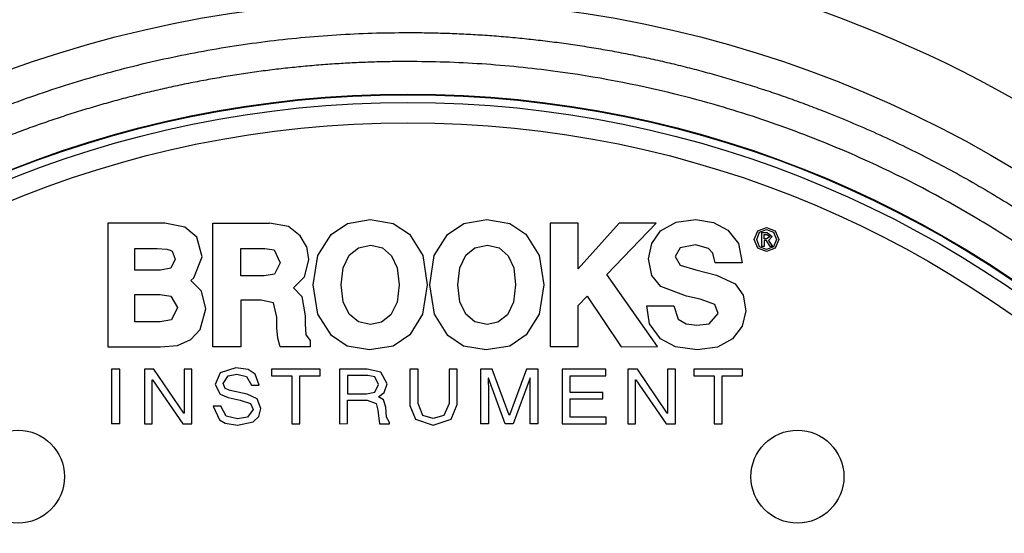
# Model space of a CAD drawing. Header units: inches. Extents: x 1.04 to 7.18, y 2.19 to 10.07.
# Tile 16 of 40: x 2.31 to 2.94, y 8.56 to 8.89. Entities that reach past the tile are written whole.
import ezdxf

# ---------------------------------------------------------------- set-up
doc = ezdxf.new("R2010")
doc.units = ezdxf.units.IN
doc.header["$MEASUREMENT"] = 0
doc.layers.add('SLD-0', color=179, linetype='Continuous')
doc.styles.add('SLDTEXTSTYLE0', font='TXT', dxfattribs={"width": 0.75})
doc.dimstyles.new('SLDDIMSTYLE1', dxfattribs={"dimtxt": 0.09, "dimasz": 0.13, "dimexe": 0, "dimexo": 0.0625, "dimgap": 0.0225, "dimtad": 0, "dimtih": 1, "dimtoh": 1, "dimdec": 3, "dimlfac": 2, "dimrnd": 1e-09, "dimzin": 4, "dimdsep": 46, "dimtxsty": 'SLDTEXTSTYLE0', "dimsah": 1, "dimcen": 0, "dimadec": 0, "dimazin": 1, "dimtfac": 1, "dimtdec": 3, "dimtofl": 0, "dimtmove": 0, "dimatfit": 3, "dimfxl": 1, "dimfrac": 2, "dimtolj": 1, "dimtzin": 12, "dimarcsym": 0})
doc.dimstyles.new('SLDDIMSTYLE2', dxfattribs={"dimtxt": 0.09, "dimasz": 0.13, "dimexe": 0, "dimexo": 0.0625, "dimgap": 0.0225, "dimtad": 0, "dimtih": 1, "dimtoh": 1, "dimdec": 3, "dimlfac": 2, "dimrnd": 1e-09, "dimzin": 4, "dimdsep": 46, "dimtxsty": 'SLDTEXTSTYLE0', "dimsah": 1, "dimcen": 0.09, "dimadec": 0, "dimazin": 1, "dimtfac": 1, "dimtdec": 3, "dimtofl": 0, "dimtmove": 0, "dimatfit": 3, "dimfxl": 1, "dimfrac": 2, "dimtolj": 1, "dimtzin": 12, "dimarcsym": 0})

# ---------------------------------------------------------------- blocks, each defined once
blk = doc.blocks.new('_D_1')
at = {"layer": 'SLD-0'}
for p, q in [((1.99563, 7.58577), (1.72719, 7.31792)), ((1.72719, 7.31792), (1.47719, 7.31792))]:
    blk.add_line(p, q, dxfattribs=at)
blk.add_solid([(1.99563, 7.58577), (1.88948, 7.50811), (1.91773, 7.47979)], dxfattribs=at)
at = {"layer": 'SLD-0', "char_height": 0.09, "attachment_point": 1, "style": 'SLDTEXTSTYLE0'}
for s, insert in [('%%c', (1.04221, 7.36181)), ('3.180', (1.17794, 7.36318))]:
    blk.add_mtext(s, dxfattribs=dict(at, insert=insert))
blk = doc.blocks.new('_D_2')
at = {"layer": 'SLD-0'}
for p, q in [((1.7984, 8.43061), (1.7984, 9.23212)), ((3.3184, 8.43061), (3.3184, 9.23212)), ((1.7984, 9.10712), (2.32179, 9.10712)), ((3.3184, 9.10712), (2.85179, 9.10712))]:
    blk.add_line(p, q, dxfattribs=at)
for points in [[(1.7984, 9.10712), (1.9284, 9.08712), (1.9284, 9.12712)], [(3.3184, 9.10712), (3.1884, 9.12712), (3.1884, 9.08712)]]:
    blk.add_solid(points, dxfattribs=at)
at = {"layer": 'SLD-0', "char_height": 0.09, "attachment_point": 1, "style": 'SLDTEXTSTYLE0'}
for s, insert in [('3.040', (2.32179, 9.1517)), ('SQ.', (2.65479, 9.1517))]:
    blk.add_mtext(s, dxfattribs=dict(at, insert=insert))

msp = doc.modelspace()

# ---------------------------------------------------------------- linework, layer by layer
at = {"color": 7, "linetype": 'Continuous', "lineweight": 25}
for p, q in [((2.51929, 8.75908), (2.53409, 8.7616)), ((2.53409, 8.7616), (2.54892, 8.75909)), ((2.59451, 8.75908), (2.60931, 8.7616)), ((2.60931, 8.7616), (2.62414, 8.75909)), ((2.72155, 8.75433), (2.73147, 8.7599)), ((2.73147, 8.7599), (2.74428, 8.76155)), ((2.74428, 8.76155), (2.75572, 8.75973)), ((2.75572, 8.75973), (2.76502, 8.7547)), ((2.40156, 8.7592), (2.36455, 8.75918)), ((2.36455, 8.75918), (2.36459, 8.67936)), ((2.41436, 8.75667), (2.40156, 8.7592)), ((2.42214, 8.75015), (2.41436, 8.75667)), ((2.43238, 8.7592), (2.46911, 8.75922)), ((2.43239, 8.67938), (2.43238, 8.7592)), ((2.48127, 8.75711), (2.46911, 8.75922)), ((2.48892, 8.75112), (2.48127, 8.75711)), ((2.50877, 8.75199), (2.51929, 8.75908)), ((2.54892, 8.75909), (2.55936, 8.75207)), ((2.58399, 8.75199), (2.59451, 8.75908)), ((2.62414, 8.75909), (2.63458, 8.75207)), ((2.66825, 8.75926), (2.65013, 8.75919)), ((2.65013, 8.75919), (2.65014, 8.6795)), ((2.66827, 8.72983), (2.66825, 8.75926)), ((2.69473, 8.7592), (2.66827, 8.72983)), ((2.68688, 8.72601), (2.71865, 8.75921)), ((2.71865, 8.75921), (2.69473, 8.7592)), ((2.71578, 8.74615), (2.72155, 8.75433)), ((2.76502, 8.7547), (2.77175, 8.74616)), ((2.78204, 8.7487), (2.7844, 8.75429)), ((2.78361, 8.7487), (2.78545, 8.75334)), ((2.7844, 8.75429), (2.78998, 8.75651)), ((2.78545, 8.75334), (2.78998, 8.7552)), ((2.78998, 8.75651), (2.79554, 8.75429)), ((2.78998, 8.7552), (2.79448, 8.75334)), ((2.79448, 8.75334), (2.79632, 8.7487)), ((2.79554, 8.75429), (2.79789, 8.7487)), ((2.42562, 8.73762), (2.42214, 8.75015)), ((2.49282, 8.74412), (2.48892, 8.75112)), ((2.50018, 8.73846), (2.50877, 8.75199)), ((2.55936, 8.75207), (2.56796, 8.73832)), ((2.57539, 8.73846), (2.58399, 8.75199)), ((2.63458, 8.75207), (2.64318, 8.73832)), ((2.7844, 8.74308), (2.78204, 8.7487)), ((2.78545, 8.74402), (2.78361, 8.7487)), ((2.78695, 8.74416), (2.78695, 8.75318)), ((2.78695, 8.75318), (2.7904, 8.75318)), ((2.78833, 8.75204), (2.79019, 8.75204)), ((2.78833, 8.74924), (2.78833, 8.75204)), ((2.78997, 8.74924), (2.78833, 8.74924)), ((2.78991, 8.74808), (2.78833, 8.74808)), ((2.78833, 8.74808), (2.78833, 8.74417)), ((2.79229, 8.74416), (2.78991, 8.74808)), ((2.79216, 8.75071), (2.78997, 8.74924)), ((2.79019, 8.75204), (2.79216, 8.75071)), ((2.7904, 8.75318), (2.79359, 8.75061)), ((2.79359, 8.75061), (2.79125, 8.74813)), ((2.79125, 8.74813), (2.79382, 8.74415)), ((2.79632, 8.7487), (2.79448, 8.74402)), ((2.79789, 8.7487), (2.79554, 8.74308)), ((2.3821, 8.72884), (2.38211, 8.74294)), ((2.38211, 8.74294), (2.39651, 8.74293)), ((2.39651, 8.74293), (2.40278, 8.74243)), ((2.40278, 8.74243), (2.40483, 8.7419)), ((2.40483, 8.7419), (2.40615, 8.74118)), ((2.40615, 8.74118), (2.40815, 8.73608)), ((2.45046, 8.72522), (2.45048, 8.74296)), ((2.45048, 8.74296), (2.46593, 8.74297)), ((2.46593, 8.74297), (2.47209, 8.74194)), ((2.47209, 8.74194), (2.47582, 8.73374)), ((2.49282, 8.74412), (2.49418, 8.73584)), ((2.52055, 8.73863), (2.52638, 8.74341)), ((2.52638, 8.74341), (2.53445, 8.74506)), ((2.53445, 8.74506), (2.54204, 8.74331)), ((2.54204, 8.74331), (2.5479, 8.73824)), ((2.59577, 8.73863), (2.6016, 8.74341)), ((2.6016, 8.74341), (2.60967, 8.74506)), ((2.60967, 8.74506), (2.61726, 8.74331)), ((2.61726, 8.74331), (2.62312, 8.73824)), ((2.71378, 8.73623), (2.71578, 8.74615)), ((2.7342, 8.74328), (2.73088, 8.73768)), ((2.74396, 8.74531), (2.7342, 8.74328)), ((2.75245, 8.74296), (2.74396, 8.74531)), ((2.7553, 8.73985), (2.75245, 8.74296)), ((2.77175, 8.74616), (2.77419, 8.73358)), ((2.78998, 8.74086), (2.7844, 8.74308)), ((2.78999, 8.74216), (2.78545, 8.74402)), ((2.78833, 8.74417), (2.78695, 8.74416)), ((2.79554, 8.74308), (2.78998, 8.74086)), ((2.79448, 8.74402), (2.78999, 8.74216)), ((2.79382, 8.74415), (2.79229, 8.74416)), ((2.40815, 8.73608), (2.40538, 8.73022)), ((2.4201, 8.72389), (2.42562, 8.73762)), ((2.49418, 8.73584), (2.49136, 8.7244)), ((2.49725, 8.71941), (2.50018, 8.73846)), ((2.51669, 8.73047), (2.52055, 8.73863)), ((2.5479, 8.73824), (2.55146, 8.73044)), ((2.56796, 8.73832), (2.57082, 8.71943)), ((2.57247, 8.71941), (2.57539, 8.73846)), ((2.5919, 8.73047), (2.59577, 8.73863)), ((2.62312, 8.73824), (2.62667, 8.73044)), ((2.64318, 8.73832), (2.64604, 8.71943)), ((2.71582, 8.72551), (2.71378, 8.73623)), ((2.73088, 8.73768), (2.73423, 8.73208)), ((2.75674, 8.73357), (2.7553, 8.73985)), ((2.3986, 8.72883), (2.3821, 8.72884)), ((2.40538, 8.73022), (2.3986, 8.72883)), ((2.47582, 8.73374), (2.47223, 8.72628)), ((2.51533, 8.71947), (2.51669, 8.73047)), ((2.55146, 8.73044), (2.55272, 8.71938)), ((2.59055, 8.71947), (2.5919, 8.73047)), ((2.62667, 8.73044), (2.62794, 8.71938)), ((2.73423, 8.73208), (2.74429, 8.72903)), ((2.74429, 8.72903), (2.75769, 8.72568)), ((2.77419, 8.73358), (2.75674, 8.73357)), ((2.41827, 8.72221), (2.4201, 8.72389)), ((2.42522, 8.71541), (2.41827, 8.72221)), ((2.46551, 8.72522), (2.45046, 8.72522)), ((2.47223, 8.72628), (2.46551, 8.72522)), ((2.49136, 8.7244), (2.48461, 8.7175)), ((2.71963, 8.6795), (2.68688, 8.72601)), ((2.72174, 8.71828), (2.71582, 8.72551)), ((2.75769, 8.72568), (2.76965, 8.71997)), ((2.42798, 8.70395), (2.42522, 8.71541)), ((2.48461, 8.7175), (2.48991, 8.71197)), ((2.50026, 8.70057), (2.49725, 8.71941)), ((2.51663, 8.70842), (2.51533, 8.71947)), ((2.55272, 8.71938), (2.55141, 8.70823)), ((2.57082, 8.71943), (2.5679, 8.70049)), ((2.57548, 8.70057), (2.57247, 8.71941)), ((2.59185, 8.70842), (2.59055, 8.71947)), ((2.62794, 8.71938), (2.62663, 8.70823)), ((2.64604, 8.71943), (2.64311, 8.70049)), ((2.73835, 8.71207), (2.72174, 8.71828)), ((2.76965, 8.71997), (2.77485, 8.71277)), ((2.38212, 8.7132), (2.39854, 8.71318)), ((2.38214, 8.69559), (2.38212, 8.7132)), ((2.39854, 8.71318), (2.40541, 8.71212)), ((2.40541, 8.71212), (2.40958, 8.70472)), ((2.4637, 8.7096), (2.45045, 8.70958)), ((2.45045, 8.70958), (2.45046, 8.67938)), ((2.47155, 8.70778), (2.4637, 8.7096)), ((2.48991, 8.71197), (2.49213, 8.69948)), ((2.66825, 8.70607), (2.67405, 8.7121)), ((2.67405, 8.7121), (2.69616, 8.67948)), ((2.74702, 8.71009), (2.73835, 8.71207)), ((2.7565, 8.70664), (2.74702, 8.71009)), ((2.77485, 8.71277), (2.77645, 8.70273)), ((2.40958, 8.70472), (2.40582, 8.6969)), ((2.42425, 8.69059), (2.42798, 8.70395)), ((2.47376, 8.69848), (2.47155, 8.70778)), ((2.52048, 8.7004), (2.51663, 8.70842)), ((2.55141, 8.70823), (2.54743, 8.70005)), ((2.59569, 8.7004), (2.59185, 8.70842)), ((2.62663, 8.70823), (2.62264, 8.70005)), ((2.66825, 8.6795), (2.66825, 8.70607)), ((2.71439, 8.69415), (2.71261, 8.70595)), ((2.71261, 8.70595), (2.73001, 8.70591)), ((2.73001, 8.70591), (2.73286, 8.69725)), ((2.75871, 8.70081), (2.7565, 8.70664)), ((2.77645, 8.70273), (2.77427, 8.69274)), ((2.40582, 8.6969), (2.39852, 8.69558)), ((2.47386, 8.69156), (2.47376, 8.69848)), ((2.49213, 8.69948), (2.49213, 8.69428)), ((2.50895, 8.68672), (2.50026, 8.70057)), ((2.52645, 8.69551), (2.52048, 8.7004)), ((2.54743, 8.70005), (2.54134, 8.69531)), ((2.5679, 8.70049), (2.55956, 8.68715)), ((2.58416, 8.68672), (2.57548, 8.70057)), ((2.60166, 8.69551), (2.59569, 8.7004)), ((2.62264, 8.70005), (2.61655, 8.69531)), ((2.64311, 8.70049), (2.63478, 8.68715)), ((2.73286, 8.69725), (2.738, 8.69416)), ((2.75278, 8.69432), (2.75871, 8.70081)), ((2.39852, 8.69558), (2.38214, 8.69559)), ((2.4183, 8.6841), (2.42425, 8.69059)), ((2.4745, 8.6849), (2.47386, 8.69156)), ((2.49213, 8.69428), (2.49257, 8.68717)), ((2.53425, 8.69383), (2.52645, 8.69551)), ((2.54134, 8.69531), (2.53425, 8.69383)), ((2.60946, 8.69383), (2.60166, 8.69551)), ((2.61655, 8.69531), (2.60946, 8.69383)), ((2.72136, 8.68463), (2.71439, 8.69415)), ((2.738, 8.69416), (2.74494, 8.69328)), ((2.74494, 8.69328), (2.75278, 8.69432)), ((2.77427, 8.69274), (2.76803, 8.68455)), ((2.40956, 8.68033), (2.4183, 8.6841)), ((2.47582, 8.67941), (2.4745, 8.6849)), ((2.49257, 8.68717), (2.4953, 8.68354)), ((2.4953, 8.68354), (2.4953, 8.6794)), ((2.51914, 8.67991), (2.50895, 8.68672)), ((2.55956, 8.68715), (2.54895, 8.67985)), ((2.59436, 8.67991), (2.58416, 8.68672)), ((2.63478, 8.68715), (2.62416, 8.67985)), ((2.73114, 8.67934), (2.72136, 8.68463)), ((2.76803, 8.68455), (2.75823, 8.67915)), ((2.36459, 8.67936), (2.39867, 8.67936)), ((2.39867, 8.67936), (2.40956, 8.68033)), ((2.45046, 8.67938), (2.43239, 8.67938)), ((2.4953, 8.6794), (2.47582, 8.67941)), ((2.53368, 8.67736), (2.51914, 8.67991)), ((2.54895, 8.67985), (2.53368, 8.67736)), ((2.6089, 8.67736), (2.59436, 8.67991)), ((2.62416, 8.67985), (2.6089, 8.67736)), ((2.65014, 8.6795), (2.66825, 8.6795)), ((2.69616, 8.67948), (2.71963, 8.6795)), ((2.74518, 8.67736), (2.73114, 8.67934)), ((2.75823, 8.67915), (2.74518, 8.67736)), ((2.36707, 8.66493), (2.36707, 8.62975)), ((2.3723, 8.66493), (2.36707, 8.66493)), ((2.3723, 8.62975), (2.3723, 8.66493)), ((2.38826, 8.66493), (2.38826, 8.62975)), ((2.39445, 8.66493), (2.38826, 8.66493)), ((2.4138, 8.63651), (2.39445, 8.66493)), ((2.41391, 8.66493), (2.41391, 8.63652)), ((2.41898, 8.66493), (2.41391, 8.66493)), ((2.41898, 8.62975), (2.41898, 8.66493)), ((2.44733, 8.66588), (2.43715, 8.6625)), ((2.45536, 8.66467), (2.44733, 8.66588)), ((2.45986, 8.66172), (2.45536, 8.66467)), ((2.47034, 8.66493), (2.47034, 8.66074)), ((2.50176, 8.66493), (2.47034, 8.66493)), ((2.50176, 8.66074), (2.50176, 8.66493)), ((2.51428, 8.66493), (2.51428, 8.62975)), ((2.53217, 8.66493), (2.51428, 8.66493)), ((2.54091, 8.663), (2.53217, 8.66493)), ((2.55971, 8.66493), (2.55971, 8.64148)), ((2.56493, 8.66493), (2.55971, 8.66493)), ((2.56493, 8.64278), (2.56493, 8.66493)), ((2.58493, 8.66493), (2.58492, 8.64269)), ((2.59016, 8.66493), (2.58493, 8.66493)), ((2.59016, 8.64212), (2.59016, 8.66493)), ((2.6053, 8.66493), (2.6053, 8.62975)), ((2.6128, 8.66493), (2.6053, 8.66493)), ((2.62385, 8.63519), (2.6128, 8.66493)), ((2.63494, 8.66495), (2.62394, 8.63521)), ((2.64239, 8.66493), (2.63494, 8.66495)), ((2.64239, 8.62975), (2.64239, 8.66493)), ((2.6579, 8.66493), (2.6579, 8.62975)), ((2.68609, 8.66493), (2.6579, 8.66493)), ((2.68609, 8.66074), (2.68609, 8.66493)), ((2.70032, 8.66493), (2.70032, 8.62975)), ((2.70652, 8.66493), (2.70032, 8.66493)), ((2.72587, 8.63651), (2.70652, 8.66493)), ((2.72597, 8.66493), (2.72597, 8.63652)), ((2.73105, 8.66493), (2.72597, 8.66493)), ((2.73105, 8.62975), (2.73105, 8.66493)), ((2.7429, 8.66493), (2.7429, 8.66074)), ((2.77434, 8.66493), (2.7429, 8.66493)), ((2.77434, 8.66074), (2.77434, 8.66493)), ((2.39332, 8.65818), (2.39343, 8.65817)), ((2.39332, 8.62975), (2.39332, 8.65818)), ((2.39343, 8.65817), (2.4131, 8.62975)), ((2.43715, 8.6625), (2.43401, 8.655)), ((2.43907, 8.65563), (2.44226, 8.66072)), ((2.44226, 8.66072), (2.44791, 8.66181)), ((2.44791, 8.66181), (2.45424, 8.66027)), ((2.45424, 8.66027), (2.45751, 8.65465)), ((2.46242, 8.65466), (2.45986, 8.66172)), ((2.47034, 8.66074), (2.48343, 8.66074)), ((2.48343, 8.66074), (2.48343, 8.62975)), ((2.48867, 8.62975), (2.48867, 8.66074)), ((2.48867, 8.66074), (2.50176, 8.66074)), ((2.53254, 8.66088), (2.51949, 8.66088)), ((2.51949, 8.66088), (2.51949, 8.64893)), ((2.53698, 8.65998), (2.53254, 8.66088)), ((2.53949, 8.65501), (2.53698, 8.65998)), ((2.54489, 8.65547), (2.54091, 8.663)), ((2.61036, 8.65925), (2.61026, 8.65926)), ((2.61026, 8.65926), (2.61037, 8.65054)), ((2.62125, 8.62975), (2.61036, 8.65925)), ((2.63731, 8.6593), (2.62642, 8.62975)), ((2.63742, 8.65931), (2.63731, 8.6593)), ((2.63731, 8.65054), (2.63742, 8.65931)), ((2.66314, 8.66074), (2.68609, 8.66074)), ((2.66314, 8.64995), (2.66314, 8.66074)), ((2.70538, 8.65818), (2.70549, 8.65817)), ((2.70538, 8.62975), (2.70538, 8.65818)), ((2.70549, 8.65817), (2.72516, 8.62975)), ((2.7429, 8.66074), (2.75601, 8.66074)), ((2.75601, 8.66074), (2.75601, 8.62975)), ((2.76123, 8.62975), (2.76123, 8.66074)), ((2.76123, 8.66074), (2.77434, 8.66074)), ((2.43401, 8.655), (2.43719, 8.64876)), ((2.44051, 8.65246), (2.43907, 8.65563)), ((2.44365, 8.65117), (2.44051, 8.65246)), ((2.45751, 8.65465), (2.46242, 8.65466)), ((2.53699, 8.65002), (2.53949, 8.65501)), ((2.54312, 8.64981), (2.54489, 8.65547)), ((2.43719, 8.64876), (2.44226, 8.64672)), ((2.44226, 8.64672), (2.45018, 8.64505)), ((2.4547, 8.64887), (2.44365, 8.65117)), ((2.46097, 8.64586), (2.4547, 8.64887)), ((2.46349, 8.63947), (2.46097, 8.64586)), ((2.51949, 8.64893), (2.53162, 8.64893)), ((2.53162, 8.64893), (2.53699, 8.65002)), ((2.5395, 8.64705), (2.54312, 8.64981)), ((2.54257, 8.64526), (2.5395, 8.64705)), ((2.54414, 8.64043), (2.54257, 8.64526)), ((2.61037, 8.65054), (2.61036, 8.62975)), ((2.63731, 8.62975), (2.63731, 8.65054)), ((2.68432, 8.64995), (2.66314, 8.64995)), ((2.66314, 8.64574), (2.68432, 8.64574)), ((2.66314, 8.63397), (2.66314, 8.64574)), ((2.68432, 8.64574), (2.68432, 8.64995)), ((2.43271, 8.64113), (2.43665, 8.63221)), ((2.43762, 8.64113), (2.43271, 8.64113)), ((2.4411, 8.63463), (2.43762, 8.64113)), ((2.45018, 8.64505), (2.45669, 8.6428)), ((2.45669, 8.6428), (2.45843, 8.63883)), ((2.46205, 8.63429), (2.46349, 8.63947)), ((2.51949, 8.64485), (2.53215, 8.64485)), ((2.51949, 8.62977), (2.51949, 8.64485)), ((2.53215, 8.64485), (2.53794, 8.64279)), ((2.53794, 8.64279), (2.53905, 8.63857)), ((2.54446, 8.63406), (2.54414, 8.64043)), ((2.55971, 8.64148), (2.56325, 8.63269)), ((2.56807, 8.63504), (2.56493, 8.64278)), ((2.58492, 8.64269), (2.58163, 8.63499)), ((2.58636, 8.63277), (2.59016, 8.64212)), ((2.4138, 8.63651), (2.41391, 8.63652)), ((2.44829, 8.6329), (2.4411, 8.63463)), ((2.45478, 8.63397), (2.44829, 8.6329)), ((2.45843, 8.63883), (2.45478, 8.63397)), ((2.4584, 8.63102), (2.46205, 8.63429)), ((2.53905, 8.63857), (2.53997, 8.62975)), ((2.5464, 8.63054), (2.54446, 8.63406)), ((2.56325, 8.63269), (2.57459, 8.62883)), ((2.57473, 8.63304), (2.56807, 8.63504)), ((2.57459, 8.62883), (2.58636, 8.63277)), ((2.58163, 8.63499), (2.57473, 8.63304)), ((2.62394, 8.63521), (2.62385, 8.63519)), ((2.68646, 8.63397), (2.66314, 8.63397)), ((2.68646, 8.62975), (2.68646, 8.63397)), ((2.72587, 8.63651), (2.72597, 8.63652)), ((2.3723, 8.62975), (2.36707, 8.62975)), ((2.38826, 8.62975), (2.39332, 8.62975)), ((2.4131, 8.62975), (2.41898, 8.62975)), ((2.43665, 8.63221), (2.44045, 8.62999)), ((2.44045, 8.62999), (2.44834, 8.62883)), ((2.44834, 8.62883), (2.4584, 8.63102)), ((2.48343, 8.62975), (2.48867, 8.62975)), ((2.51428, 8.62975), (2.51949, 8.62977)), ((2.53997, 8.62975), (2.5464, 8.62975)), ((2.5464, 8.62975), (2.5464, 8.63054)), ((2.61036, 8.62975), (2.6053, 8.62975)), ((2.62642, 8.62975), (2.62125, 8.62975)), ((2.64239, 8.62975), (2.63731, 8.62975)), ((2.6579, 8.62975), (2.68646, 8.62975)), ((2.70032, 8.62975), (2.70538, 8.62975)), ((2.72516, 8.62975), (2.73105, 8.62975)), ((2.75601, 8.62975), (2.76123, 8.62975))]:
    msp.add_line(p, q, dxfattribs=at)
for centre, radius in [((2.5584, 8.14731), 0.75605), ((2.5584, 8.14731), 0.69535), ((2.5584, 8.14731), 0.69492), ((2.5584, 8.14731), 0.68992), ((2.55829, 8.14914), 0.675), ((2.3067, 8.59554), 0.03), ((2.80988, 8.59553), 0.03)]:
    msp.add_circle(centre, radius, dxfattribs=at)
for start, end in [(107.06517, 162.93483), (17.06517, 72.93483)]:
    msp.add_arc((2.5584, 8.14731), 0.795, start, end, dxfattribs=at)
for points, knots in [([(1.82334, 8.14731), (1.82336, 8.15132), (1.8234, 8.15936), (1.82371, 8.1714), (1.8242, 8.18344), (1.82489, 8.19546), (1.82578, 8.20748), (1.82686, 8.21948), (1.82814, 8.23146), (1.82962, 8.24341), (1.83129, 8.25535), (1.83316, 8.26725), (1.83523, 8.27912), (1.83748, 8.29095), (1.83993, 8.30275), (1.84258, 8.3145), (1.84541, 8.32621), (1.84844, 8.33787), (1.85166, 8.34948), (1.85507, 8.36104), (1.85867, 8.37253), (1.86245, 8.38397), (1.86642, 8.39535), (1.87058, 8.40665), (1.87794, 8.42569), (1.8892, 8.45217), (1.90544, 8.48558), (1.92335, 8.51812), (1.94305, 8.54994), (1.96446, 8.58094), (1.99532, 8.621), (2.03047, 8.65995), (2.06989, 8.69713), (2.1141, 8.73414), (2.15833, 8.76497), (2.20147, 8.79015), (2.2296, 8.805), (2.25443, 8.81673), (2.27392, 8.82514), (2.29089, 8.83204), (2.30939, 8.83903), (2.33124, 8.84651), (2.35331, 8.8533), (2.37558, 8.85939), (2.39804, 8.86478), (2.42065, 8.86946), (2.4434, 8.87344), (2.46626, 8.87669), (2.48922, 8.87922), (2.51224, 8.88103), (2.53531, 8.88215), (2.5507, 8.88229), (2.5584, 8.88236)], [0, 0, 0, 0, 0.010435, 0.02087, 0.031305, 0.04174, 0.052175, 0.06261, 0.073045, 0.08348, 0.093915, 0.10435, 0.114785, 0.12522, 0.135655, 0.14609, 0.156525, 0.16696, 0.177395, 0.18783, 0.198265, 0.2087, 0.219135, 0.229571, 0.240006, 0.272164, 0.304322, 0.336487, 0.368649, 0.401535, 0.434335, 0.500009, 0.537583, 0.575061, 0.649768, 0.677307, 0.704846, 0.732387, 0.748635, 0.760001, 0.780001, 0.800001, 0.820001, 0.840001, 0.860001, 0.880001, 0.900001, 0.92, 0.94, 0.96, 0.98, 1, 1, 1, 1]), ([(2.5584, 8.88236), (2.56241, 8.88234), (2.57045, 8.88231), (2.58249, 8.882), (2.59453, 8.88151), (2.60656, 8.88082), (2.61857, 8.87993), (2.63057, 8.87884), (2.64255, 8.87756), (2.6545, 8.87609), (2.66644, 8.87441), (2.67834, 8.87254), (2.69021, 8.87048), (2.70204, 8.86822), (2.71384, 8.86577), (2.72559, 8.86313), (2.7373, 8.86029), (2.74896, 8.85727), (2.76057, 8.85405), (2.77213, 8.85064), (2.78362, 8.84704), (2.79506, 8.84326), (2.80644, 8.83928), (2.81774, 8.83513), (2.83678, 8.82777), (2.86326, 8.81651), (2.89667, 8.80027), (2.92921, 8.78236), (2.96103, 8.76266), (2.99203, 8.74124), (3.03209, 8.71039), (3.07104, 8.67524), (3.10822, 8.63582), (3.14523, 8.59161), (3.17606, 8.54737), (3.20124, 8.50423), (3.21609, 8.4761), (3.22782, 8.45128), (3.23623, 8.43179), (3.24313, 8.41481), (3.25012, 8.39632), (3.2576, 8.37447), (3.26439, 8.3524), (3.27048, 8.33012), (3.27587, 8.30767), (3.28056, 8.28506), (3.28453, 8.26231), (3.28778, 8.23944), (3.29031, 8.21649), (3.29212, 8.19347), (3.29324, 8.1704), (3.29338, 8.15501), (3.29345, 8.14731)], [0, 0, 0, 0, 0.010435, 0.02087, 0.0313051, 0.0417401, 0.0521751, 0.0626101, 0.0730452, 0.0834802, 0.0939152, 0.1043502, 0.1147853, 0.1252203, 0.1356553, 0.1460903, 0.1565253, 0.1669604, 0.1773954, 0.1878304, 0.1982654, 0.2087005, 0.2191355, 0.2295705, 0.2400055, 0.2721642, 0.3043224, 0.3364866, 0.3686487, 0.4015348, 0.4343353, 0.5000089, 0.5375827, 0.5750611, 0.6497677, 0.6773071, 0.7048458, 0.7323875, 0.7486348, 0.7600014, 0.7800013, 0.8000012, 0.8200011, 0.8400009, 0.8600008, 0.8800007, 0.9000006, 0.9200005, 0.9400004, 0.9600003, 0.9800001, 1, 1, 1, 1]), ([(2.5584, 8.86365), (2.55456, 8.86363), (2.54687, 8.86359), (2.53535, 8.86331), (2.52384, 8.86284), (2.51233, 8.8622), (2.50084, 8.86136), (2.48936, 8.86034), (2.4779, 8.85914), (2.46646, 8.85775), (2.45504, 8.85618), (2.44365, 8.85443), (2.43229, 8.85249), (2.42096, 8.85037), (2.40967, 8.84807), (2.39841, 8.84559), (2.3872, 8.84292), (2.37603, 8.84008), (2.36491, 8.83705), (2.35384, 8.83385), (2.34282, 8.83047), (2.33186, 8.82692), (2.32096, 8.82318), (2.31012, 8.81928), (2.29934, 8.8152), (2.28863, 8.81094), (2.27799, 8.80652), (2.26742, 8.80192), (2.25693, 8.79715), (2.24651, 8.79222), (2.23618, 8.78712), (2.22593, 8.78185), (2.21576, 8.77642), (2.20569, 8.77083), (2.1957, 8.76508), (2.18581, 8.75916), (2.17602, 8.75309), (2.16632, 8.74686), (2.15673, 8.74047), (2.14724, 8.73393), (2.13785, 8.72724), (2.12159, 8.71525), (2.09894, 8.69732), (2.07699, 8.67799), (2.0588, 8.66081), (2.04106, 8.64313), (2.01772, 8.61776), (1.99245, 8.5871), (1.96033, 8.54326), (1.92272, 8.4814), (1.86342, 8.35028), (1.83784, 8.20884), (1.84436, 8.07713), (1.85464, 8.00759), (1.87169, 7.93941), (1.89532, 7.87322), (1.92198, 7.81677), (1.94914, 7.76957), (1.97496, 7.73079), (2.00289, 7.69426), (2.037, 7.65508), (2.07825, 7.61439), (2.12146, 7.57887), (2.16011, 7.55147), (2.20339, 7.52421), (2.25269, 7.49841), (2.3001, 7.47876), (2.33288, 7.46722), (2.35881, 7.45915), (2.40193, 7.44752), (2.44517, 7.4393), (2.48698, 7.4344), (2.51074, 7.43243), (2.53456, 7.4312), (2.55045, 7.43105), (2.5584, 7.43097)], [0, 0, 0, 0, 0.005125, 0.01025, 0.015375, 0.0205, 0.025625, 0.03075, 0.035874, 0.040999, 0.046124, 0.051249, 0.056374, 0.061499, 0.066624, 0.071749, 0.076874, 0.081999, 0.087124, 0.092249, 0.097373, 0.102498, 0.107623, 0.112748, 0.117873, 0.122998, 0.128123, 0.133248, 0.138373, 0.143498, 0.148623, 0.153748, 0.158872, 0.163997, 0.169122, 0.174247, 0.179372, 0.184497, 0.189622, 0.194747, 0.199872, 0.204997, 0.221699, 0.238401, 0.243996, 0.255083, 0.271812, 0.289962, 0.308055, 0.344289, 0.386305, 0.499735, 0.53094, 0.562144, 0.593349, 0.624553, 0.655758, 0.676494, 0.697167, 0.717862, 0.737811, 0.766429, 0.795047, 0.812344, 0.829604, 0.863263, 0.886424, 0.898018, 0.909613, 0.922647, 0.957589, 0.968192, 0.978794, 0.989397, 1, 1, 1, 1]), ([(2.5584, 7.43097), (2.56224, 7.43099), (2.56992, 7.43102), (2.58144, 7.43131), (2.59296, 7.43177), (2.60447, 7.43242), (2.61596, 7.43325), (2.62744, 7.43427), (2.6389, 7.43548), (2.65034, 7.43686), (2.66176, 7.43843), (2.67315, 7.44019), (2.68451, 7.44213), (2.69584, 7.44425), (2.70713, 7.44655), (2.71838, 7.44903), (2.7296, 7.4517), (2.74076, 7.45454), (2.75188, 7.45756), (2.76295, 7.46076), (2.77397, 7.46414), (2.78493, 7.4677), (2.79584, 7.47143), (2.80668, 7.47534), (2.81746, 7.47942), (2.82817, 7.48367), (2.83881, 7.4881), (2.84938, 7.4927), (2.85987, 7.49746), (2.87029, 7.5024), (2.88062, 7.5075), (2.89087, 7.51276), (2.90104, 7.51819), (2.91111, 7.52379), (2.9211, 7.52954), (2.93099, 7.53546), (2.94078, 7.54153), (2.95048, 7.54776), (2.96007, 7.55414), (2.96956, 7.56068), (2.97895, 7.56737), (2.9952, 7.57936), (3.01786, 7.5973), (3.03981, 7.61662), (3.058, 7.63381), (3.07574, 7.65149), (3.09907, 7.67686), (3.12434, 7.70752), (3.15647, 7.75135), (3.19408, 7.81322), (3.25337, 7.94434), (3.27896, 8.08578), (3.27244, 8.21749), (3.26215, 8.28703), (3.2451, 8.35521), (3.22147, 8.42139), (3.19482, 8.47784), (3.16766, 8.52505), (3.14184, 8.56382), (3.1139, 8.60036), (3.0798, 8.63954), (3.03855, 8.68022), (2.99534, 8.71575), (2.95669, 8.74314), (2.91341, 8.77041), (2.8641, 8.7962), (2.81669, 8.81586), (2.78392, 8.8274), (2.75799, 8.83546), (2.71487, 8.84709), (2.67162, 8.85532), (2.62982, 8.86021), (2.60606, 8.86218), (2.58224, 8.86342), (2.56635, 8.86357), (2.5584, 8.86365)], [0, 0, 0, 0, 0.005125, 0.01025, 0.015375, 0.0205, 0.025625, 0.03075, 0.035874, 0.040999, 0.046124, 0.051249, 0.056374, 0.061499, 0.066624, 0.071749, 0.076874, 0.081999, 0.087124, 0.092249, 0.097373, 0.102498, 0.107623, 0.112748, 0.117873, 0.122998, 0.128123, 0.133248, 0.138373, 0.143498, 0.148623, 0.153748, 0.158872, 0.163997, 0.169122, 0.174247, 0.179372, 0.184497, 0.189622, 0.194747, 0.199872, 0.204997, 0.221699, 0.238401, 0.243996, 0.255083, 0.271812, 0.289962, 0.308055, 0.344289, 0.386307, 0.499735, 0.53094, 0.562144, 0.593349, 0.624553, 0.655758, 0.676494, 0.697167, 0.717862, 0.737811, 0.766429, 0.795047, 0.812344, 0.829604, 0.863263, 0.886424, 0.898018, 0.909613, 0.922647, 0.957589, 0.968192, 0.978794, 0.989397, 1, 1, 1, 1])]:
    msp.add_open_spline(points, degree=3, knots=knots, dxfattribs=at)

# ---------------------------------------------------------------- dimensions: what is measured, and where the dimension line sits
at = {"layer": 'SLD-0'}
dim = msp.add_linear_dim(base=(3.3184, 9.10712), p1=(1.7984, 8.38061), p2=(3.3184, 8.38061), text='<> SQ.', dimstyle='SLDDIMSTYLE2', dxfattribs=at)
dim.commit()
dim.dimension.update_dxf_attribs({"geometry": '_D_2', "text_midpoint": (2.58679, 9.10712), "dimtype": 160})
dim = msp.add_diameter_dim_2p(p1=(3.12117, 8.70884), p2=(1.99563, 7.58577), dimstyle='SLDDIMSTYLE1', dxfattribs=at)
dim.commit()
dim.dimension.update_dxf_attribs({"geometry": '_D_1', "text_midpoint": (1.2597, 7.31792), "dimtype": 163})

doc.saveas('drawing.dxf')
